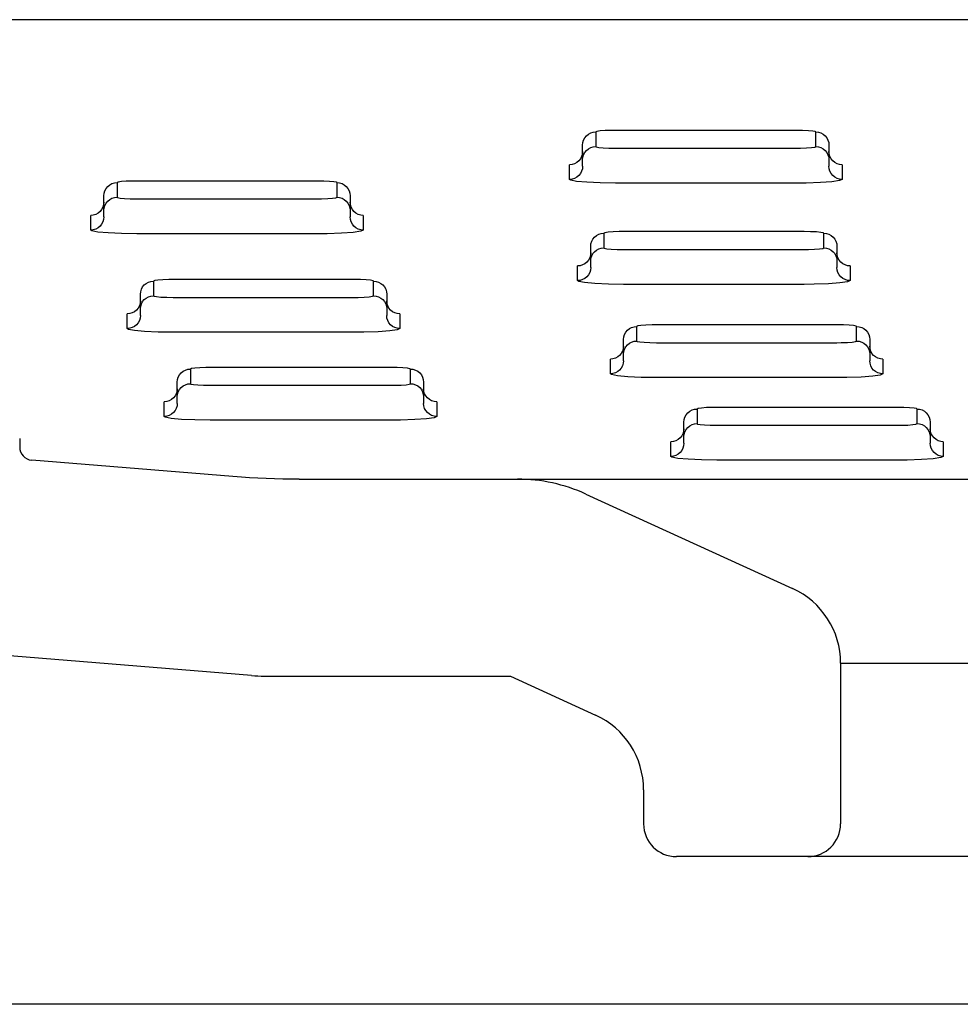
# Model space of a CAD drawing. Header units: millimetres. Extents: x 0 to 0.9, y 0 to 0.06.
# Tile 3 of 5: x 0.355 to 0.412, y 0 to 0.06. Entities that reach past the tile are written whole.
import ezdxf

# ---------------------------------------------------------------- set-up
doc = ezdxf.new("R2010")
doc.units = ezdxf.units.MM
doc.layers.add('BLOCKS', color=3, linetype='Continuous')

msp = doc.modelspace()

# ---------------------------------------------------------------- linework, layer by layer
at = {"layer": 'BLOCKS'}
for p, q in [((0.8648787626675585, 0.06000000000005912), (0.03512123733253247, 0.05999791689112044)), ((0.3900890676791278, 0.0531575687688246), (0.3900890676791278, 0.0522648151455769)), ((0.4022890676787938, 0.05325496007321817), (0.3912890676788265, 0.05325496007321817)), ((0.4034890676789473, 0.0522648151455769), (0.4034890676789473, 0.0531575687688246)), ((0.3892890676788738, 0.05146743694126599), (0.3892890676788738, 0.05236019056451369)), ((0.4042890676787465, 0.05236019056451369), (0.4042890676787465, 0.05146743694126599)), ((0.3912890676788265, 0.05216742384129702), (0.4022890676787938, 0.05216742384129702)), ((0.3884890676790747, 0.05026874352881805), (0.3884890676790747, 0.05116149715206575)), ((0.3892890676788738, 0.05106612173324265), (0.3892890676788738, 0.05146743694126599)), ((0.4042890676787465, 0.05146743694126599), (0.4042890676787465, 0.05106612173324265)), ((0.4050890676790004, 0.05116149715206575), (0.4050890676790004, 0.05026874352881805)), ((0.360926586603, 0.05007088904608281), (0.360926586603, 0.04917813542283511)), ((0.3731265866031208, 0.05016828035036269), (0.3621265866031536, 0.05016828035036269)), ((0.3743265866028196, 0.04917813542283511), (0.3743265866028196, 0.05007088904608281)), ((0.4022890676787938, 0.05004149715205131), (0.3912890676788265, 0.05004149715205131)), ((0.3601265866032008, 0.0483807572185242), (0.3601265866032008, 0.04927351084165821)), ((0.3751265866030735, 0.04927351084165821), (0.3751265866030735, 0.0483807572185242)), ((0.3621265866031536, 0.04908074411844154), (0.3731265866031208, 0.04908074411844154)), ((0.3593265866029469, 0.04718206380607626), (0.3593265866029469, 0.04807481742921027)), ((0.3601265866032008, 0.04797944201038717), (0.3601265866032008, 0.0483807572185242)), ((0.3751265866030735, 0.0483807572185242), (0.3751265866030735, 0.04797944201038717)), ((0.3759265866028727, 0.04807481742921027), (0.3759265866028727, 0.04718206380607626)), ((0.3731265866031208, 0.04695481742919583), (0.3621265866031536, 0.04695481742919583)), ((0.390577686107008, 0.04698945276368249), (0.390577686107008, 0.04609669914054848)), ((0.4027776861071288, 0.04708684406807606), (0.3917776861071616, 0.04708684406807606)), ((0.4039776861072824, 0.04609669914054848), (0.4039776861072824, 0.04698945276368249)), ((0.3897776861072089, 0.04529932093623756), (0.3897776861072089, 0.04619207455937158)), ((0.3917776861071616, 0.04599930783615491), (0.4027776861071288, 0.04599930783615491)), ((0.4047776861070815, 0.04619207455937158), (0.4047776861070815, 0.04529932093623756)), ((0.3897776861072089, 0.04489800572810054), (0.3897776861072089, 0.04529932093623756)), ((0.4047776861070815, 0.04529932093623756), (0.4047776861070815, 0.04489800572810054)), ((0.3889776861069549, 0.04410062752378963), (0.3889776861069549, 0.04499338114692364)), ((0.4055776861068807, 0.04499338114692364), (0.4055776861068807, 0.04410062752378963)), ((0.3631528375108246, 0.04406771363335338), (0.3631528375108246, 0.04317496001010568)), ((0.3753528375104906, 0.04416510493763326), (0.3643528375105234, 0.04416510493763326)), ((0.3765528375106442, 0.04317496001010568), (0.3765528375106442, 0.04406771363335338)), ((0.4027776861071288, 0.0438733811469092), (0.3917776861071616, 0.0438733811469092)), ((0.3623528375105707, 0.04237758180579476), (0.3623528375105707, 0.04327033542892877)), ((0.3773528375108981, 0.04327033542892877), (0.3773528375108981, 0.04237758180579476)), ((0.3643528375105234, 0.04307756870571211), (0.3753528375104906, 0.04307756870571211)), ((0.3615528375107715, 0.04117888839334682), (0.3615528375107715, 0.04207164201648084)), ((0.3623528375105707, 0.04197626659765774), (0.3623528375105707, 0.04237758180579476)), ((0.3773528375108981, 0.04237758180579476), (0.3773528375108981, 0.04197626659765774)), ((0.3781528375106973, 0.04207164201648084), (0.3781528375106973, 0.04117888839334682)), ((0.4047770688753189, 0.04140568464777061), (0.3937770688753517, 0.04140568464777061)), ((0.3753528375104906, 0.04095164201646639), (0.3643528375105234, 0.04095164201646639)), ((0.3925770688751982, 0.04130829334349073), (0.3925770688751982, 0.04041553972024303)), ((0.4059770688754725, 0.04041553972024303), (0.4059770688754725, 0.04130829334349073)), ((0.391777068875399, 0.03961816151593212), (0.391777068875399, 0.04051091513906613)), ((0.3937770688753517, 0.04031814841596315), (0.4047770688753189, 0.04031814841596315)), ((0.4067770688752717, 0.04051091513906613), (0.4067770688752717, 0.03961816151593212)), ((0.391777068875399, 0.03921684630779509), (0.391777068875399, 0.03961816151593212)), ((0.4067770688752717, 0.03961816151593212), (0.4067770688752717, 0.03921684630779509)), ((0.3909770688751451, 0.03841946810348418), (0.3909770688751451, 0.03931222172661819)), ((0.4075770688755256, 0.03931222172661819), (0.4075770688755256, 0.03841946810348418)), ((0.365398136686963, 0.03871119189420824), (0.365398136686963, 0.03781843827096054)), ((0.3775981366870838, 0.03880858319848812), (0.3665981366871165, 0.03880858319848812)), ((0.3787981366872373, 0.03781843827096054), (0.3787981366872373, 0.03871119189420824)), ((0.3645981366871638, 0.03702106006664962), (0.3645981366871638, 0.03791381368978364)), ((0.3795981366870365, 0.03791381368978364), (0.3795981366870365, 0.03702106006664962)), ((0.4047770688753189, 0.03819222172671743), (0.3937770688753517, 0.03819222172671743)), ((0.3665981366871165, 0.03772104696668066), (0.3775981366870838, 0.03772104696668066)), ((0.3637981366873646, 0.03582236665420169), (0.3637981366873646, 0.0367151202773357)), ((0.3645981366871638, 0.0366197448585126), (0.3645981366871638, 0.03702106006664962)), ((0.3795981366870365, 0.03702106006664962), (0.3795981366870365, 0.0366197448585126)), ((0.3803981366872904, 0.0367151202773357), (0.3803981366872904, 0.03582236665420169)), ((0.396256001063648, 0.03627640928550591), (0.396256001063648, 0.03538365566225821)), ((0.408456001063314, 0.03637380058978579), (0.3974560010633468, 0.03637380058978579)), ((0.4096560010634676, 0.03538365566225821), (0.4096560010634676, 0.03627640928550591)), ((0.3775981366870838, 0.03559512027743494), (0.3665981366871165, 0.03559512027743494)), ((0.3954560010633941, 0.03458627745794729), (0.3954560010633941, 0.0354790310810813)), ((0.4104560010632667, 0.0354790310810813), (0.4104560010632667, 0.03458627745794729)), ((0.3974560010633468, 0.03528626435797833), (0.408456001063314, 0.03528626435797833)), ((0.3550000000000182, 0.03448626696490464), (0.3550000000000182, 0.03395509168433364)), ((0.3946560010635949, 0.03338758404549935), (0.3946560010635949, 0.03428033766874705)), ((0.3954560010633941, 0.03418496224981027), (0.3954560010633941, 0.03458627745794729)), ((0.4104560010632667, 0.03458627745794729), (0.4104560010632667, 0.03418496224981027)), ((0.4112560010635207, 0.03428033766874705), (0.4112560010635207, 0.03338758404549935)), ((0.3679809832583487, 0.03216386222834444), (0.3557352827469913, 0.03315771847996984)), ((0.408456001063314, 0.03316033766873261), (0.3974560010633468, 0.03316033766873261)), ((0.372025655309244, 0.03200000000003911), (0.3853226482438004, 0.03200000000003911)), ((0.3853226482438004, 0.03200000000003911), (0.5146773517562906, 0.03200000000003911)), ((0.3894802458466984, 0.03109474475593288), (0.40207879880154, 0.0253354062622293)), ((0.3691100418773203, 0.02003276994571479), (0.3427942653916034, 0.02216854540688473)), ((0.4050000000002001, 0.02078803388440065), (0.4050000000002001, 0.01100000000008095)), ((0.4050000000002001, 0.02078803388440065), (0.4949999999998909, 0.02078803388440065)), ((0.3699189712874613, 0.01999999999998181), (0.3848871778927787, 0.01999999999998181)), ((0.3848871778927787, 0.01999999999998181), (0.390078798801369, 0.01762668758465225)), ((0.3930000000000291, 0.01307931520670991), (0.3930000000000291, 0.01100000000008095)), ((0.4029999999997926, 0.009000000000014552), (0.3949999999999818, 0.009000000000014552)), ((0.4969999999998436, 0.009000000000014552), (0.4029999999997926, 0.009000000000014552)), ((0.4397548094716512, 0), (0.3172949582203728, 0))]:
    msp.add_line(p, q, dxfattribs=at)
at = {"layer": 'BLOCKS', "flags": 128}
for points in [[(0.3892890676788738, 0.0523601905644), (0.3893044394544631, 0.05251575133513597), (0.3893499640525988, 0.05266533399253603), (0.3894238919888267, 0.05280319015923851), (0.3895233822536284, 0.05292402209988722), (0.3896446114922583, 0.05302318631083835), (0.3897829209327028, 0.05309687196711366), (0.3899329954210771, 0.05314224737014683), (0.390089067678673, 0.0531575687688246)], [(0.3912890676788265, 0.05325496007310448), (0.391029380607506, 0.0532526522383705), (0.3906559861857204, 0.05324030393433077), (0.3903535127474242, 0.05321855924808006), (0.3901570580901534, 0.05318988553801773), (0.390089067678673, 0.0531575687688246)], [(0.4034890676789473, 0.0531575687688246), (0.4034589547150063, 0.05317924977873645), (0.4033047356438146, 0.05320943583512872), (0.403036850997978, 0.05323373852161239), (0.402685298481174, 0.05324949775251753), (0.4022890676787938, 0.05325496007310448)], [(0.4034890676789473, 0.0531575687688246), (0.4036451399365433, 0.05314224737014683), (0.4037952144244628, 0.05309687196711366), (0.4039335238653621, 0.05302318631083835), (0.4040547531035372, 0.05292402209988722), (0.4041542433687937, 0.05280319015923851), (0.4042281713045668, 0.05266533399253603), (0.4042736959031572, 0.05251575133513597), (0.4042890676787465, 0.0523601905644)], [(0.3892890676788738, 0.05146743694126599), (0.3893044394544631, 0.05162299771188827), (0.3893499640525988, 0.05177258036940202), (0.3894238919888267, 0.05191043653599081), (0.3895233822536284, 0.05203126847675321), (0.3896446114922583, 0.05213043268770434), (0.3897829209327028, 0.05220411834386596), (0.3899329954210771, 0.05224949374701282), (0.390089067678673, 0.0522648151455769)], [(0.390089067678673, 0.0522648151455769), (0.3901191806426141, 0.05224313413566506), (0.3902733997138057, 0.05221294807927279), (0.3905412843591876, 0.05218864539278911), (0.3908928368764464, 0.05217288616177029), (0.3912890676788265, 0.05216742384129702)], [(0.4022890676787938, 0.05216742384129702), (0.4025487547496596, 0.05216973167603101), (0.4029221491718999, 0.05218207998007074), (0.4032246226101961, 0.05220382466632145), (0.4034210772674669, 0.05223249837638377), (0.4034890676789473, 0.0522648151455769)], [(0.4034890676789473, 0.0522648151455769), (0.4036451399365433, 0.05224949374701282), (0.4037952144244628, 0.05220411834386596), (0.4039335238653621, 0.05213043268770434), (0.4040547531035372, 0.05203126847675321), (0.4041542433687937, 0.05191043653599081), (0.4042281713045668, 0.05177258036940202), (0.4042736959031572, 0.05162299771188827), (0.4042890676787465, 0.05146743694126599)], [(0.3892890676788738, 0.05195887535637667), (0.3892736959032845, 0.05180331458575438), (0.3892281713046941, 0.05165373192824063), (0.3891542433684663, 0.05151587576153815), (0.3890547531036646, 0.05139504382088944), (0.3889335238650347, 0.05129587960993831), (0.3887952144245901, 0.05122219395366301), (0.3886451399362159, 0.05117681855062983), (0.3884890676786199, 0.05116149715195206)], [(0.4050890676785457, 0.05116149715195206), (0.4049329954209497, 0.05117681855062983), (0.4047829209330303, 0.05122219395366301), (0.4046446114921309, 0.05129587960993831), (0.4045233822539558, 0.05139504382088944), (0.4044238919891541, 0.05151587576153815), (0.4043499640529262, 0.05165373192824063), (0.4043044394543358, 0.05180331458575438), (0.4042890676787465, 0.05195887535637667)], [(0.3892890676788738, 0.05106612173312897), (0.3892736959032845, 0.05091056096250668), (0.3892281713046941, 0.05076097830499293), (0.3891542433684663, 0.05062312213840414), (0.3890547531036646, 0.05050229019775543), (0.3889335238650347, 0.05040312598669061), (0.3887952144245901, 0.050329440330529), (0.3886451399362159, 0.05028406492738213), (0.3884890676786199, 0.05026874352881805)], [(0.4050890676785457, 0.05026874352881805), (0.4049329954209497, 0.05028406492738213), (0.4047829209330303, 0.050329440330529), (0.4046446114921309, 0.05040312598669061), (0.4045233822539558, 0.05050229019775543), (0.4044238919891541, 0.05062312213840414), (0.4043499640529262, 0.05076097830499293), (0.4043044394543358, 0.05091056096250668), (0.4042890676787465, 0.05106612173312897)], [(0.3601265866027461, 0.04927351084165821), (0.3601419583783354, 0.0494290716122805), (0.3601874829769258, 0.04957865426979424), (0.3602614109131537, 0.04971651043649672), (0.3603609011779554, 0.04983734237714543), (0.3604821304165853, 0.04993650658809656), (0.3606204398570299, 0.05001019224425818), (0.3607705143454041, 0.05005556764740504), (0.360926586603, 0.05007088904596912)], [(0.3621265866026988, 0.05016828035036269), (0.361866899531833, 0.05016597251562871), (0.3614935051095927, 0.05015362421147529), (0.3611910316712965, 0.05013187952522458), (0.3609945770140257, 0.05010320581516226), (0.360926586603, 0.05007088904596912)], [(0.3743265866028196, 0.05007088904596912), (0.3742964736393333, 0.05009257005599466), (0.3741422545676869, 0.05012275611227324), (0.373874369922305, 0.0501470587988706), (0.373522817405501, 0.05016281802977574), (0.3731265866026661, 0.05016828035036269)], [(0.3743265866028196, 0.05007088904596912), (0.3744826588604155, 0.05005556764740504), (0.3746327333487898, 0.05001019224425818), (0.3747710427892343, 0.04993650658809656), (0.3748922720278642, 0.04983734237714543), (0.374991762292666, 0.04971651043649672), (0.3750656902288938, 0.04957865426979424), (0.3751112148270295, 0.0494290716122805), (0.3751265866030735, 0.04927351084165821)], [(0.3912890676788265, 0.05004149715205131), (0.3903645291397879, 0.05005424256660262), (0.389544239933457, 0.05009101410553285), (0.388919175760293, 0.05014772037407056), (0.3885593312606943, 0.05021815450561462), (0.3884890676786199, 0.05026874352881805)], [(0.4050890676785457, 0.05026874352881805), (0.4049304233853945, 0.05019333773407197), (0.4044720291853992, 0.05012643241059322), (0.4037662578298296, 0.05007569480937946), (0.4028950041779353, 0.05004688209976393), (0.4022890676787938, 0.05004149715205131)], [(0.3601265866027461, 0.04887219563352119), (0.3601112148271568, 0.0487166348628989), (0.3600656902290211, 0.04856705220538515), (0.3599917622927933, 0.04842919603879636), (0.3598922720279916, 0.04830836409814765), (0.3597710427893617, 0.04820919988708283), (0.3596327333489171, 0.04813551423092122), (0.3594826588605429, 0.04809013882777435), (0.3593265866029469, 0.04807481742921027)], [(0.3601265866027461, 0.04838075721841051), (0.3601419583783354, 0.04853631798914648), (0.3601874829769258, 0.04868590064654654), (0.3602614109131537, 0.04882375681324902), (0.3603609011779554, 0.04894458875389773), (0.3604821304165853, 0.04904375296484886), (0.3606204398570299, 0.04911743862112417), (0.3607705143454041, 0.04916281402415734), (0.360926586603, 0.04917813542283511)], [(0.360926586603, 0.04917813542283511), (0.3609566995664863, 0.04915645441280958), (0.361110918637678, 0.049126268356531), (0.3613788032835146, 0.04910196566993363), (0.3617303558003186, 0.0490862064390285), (0.3621265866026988, 0.04908074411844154)], [(0.3731265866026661, 0.04908074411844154), (0.3733862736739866, 0.04908305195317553), (0.373759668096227, 0.04909540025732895), (0.3740621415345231, 0.04911714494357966), (0.3742585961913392, 0.04914581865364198), (0.3743265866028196, 0.04917813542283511)], [(0.3743265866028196, 0.04917813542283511), (0.3744826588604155, 0.04916281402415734), (0.3746327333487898, 0.04911743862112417), (0.3747710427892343, 0.04904375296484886), (0.3748922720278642, 0.04894458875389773), (0.374991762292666, 0.04882375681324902), (0.3750656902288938, 0.04868590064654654), (0.3751112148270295, 0.04853631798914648), (0.3751265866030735, 0.04838075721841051)], [(0.3759265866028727, 0.04807481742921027), (0.3757705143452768, 0.04809013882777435), (0.3756204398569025, 0.04813551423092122), (0.3754821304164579, 0.04820919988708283), (0.3753609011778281, 0.04830836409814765), (0.3752614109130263, 0.04842919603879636), (0.3751874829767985, 0.04856705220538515), (0.3751419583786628, 0.0487166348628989), (0.3751265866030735, 0.04887219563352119)], [(0.3601265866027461, 0.04797944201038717), (0.3601112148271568, 0.04782388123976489), (0.3600656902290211, 0.04767429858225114), (0.3599917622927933, 0.04753644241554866), (0.3598922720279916, 0.04741561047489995), (0.3597710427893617, 0.04731644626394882), (0.3596327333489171, 0.04724276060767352), (0.3594826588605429, 0.04719738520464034), (0.3593265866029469, 0.04718206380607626)], [(0.3759265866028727, 0.04718206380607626), (0.3757705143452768, 0.04719738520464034), (0.3756204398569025, 0.04724276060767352), (0.3754821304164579, 0.04731644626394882), (0.3753609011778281, 0.04741561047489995), (0.3752614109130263, 0.04753644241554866), (0.3751874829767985, 0.04767429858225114), (0.3751419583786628, 0.04782388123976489), (0.3751265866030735, 0.04797944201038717)], [(0.3621265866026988, 0.04695481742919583), (0.3612020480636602, 0.04696756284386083), (0.360381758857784, 0.04700433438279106), (0.35975669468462, 0.04706104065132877), (0.3593968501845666, 0.04713147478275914), (0.3593265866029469, 0.04718206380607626)], [(0.3759265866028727, 0.04718206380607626), (0.3757679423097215, 0.0471066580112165), (0.3753095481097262, 0.04703975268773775), (0.3746037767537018, 0.04698901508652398), (0.3737325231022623, 0.04696020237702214), (0.3731265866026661, 0.04695481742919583)], [(0.3897776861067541, 0.04619207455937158), (0.3897930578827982, 0.04634763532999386), (0.3898385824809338, 0.04649721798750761), (0.3899125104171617, 0.0466350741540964), (0.3900120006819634, 0.0467559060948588), (0.3901332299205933, 0.04685507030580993), (0.3902715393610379, 0.04692875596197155), (0.3904216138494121, 0.04697413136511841), (0.390577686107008, 0.04698945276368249)], [(0.3917776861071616, 0.04708684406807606), (0.3915179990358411, 0.04708453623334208), (0.3911446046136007, 0.04707218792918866), (0.3908421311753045, 0.04705044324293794), (0.3906456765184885, 0.04702176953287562), (0.390577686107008, 0.04698945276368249)], [(0.4039776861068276, 0.04698945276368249), (0.4039475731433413, 0.04701113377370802), (0.4037933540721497, 0.04704131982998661), (0.4035254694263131, 0.04706562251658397), (0.403173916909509, 0.0470813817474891), (0.4027776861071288, 0.04708684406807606)], [(0.4039776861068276, 0.04698945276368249), (0.4041337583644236, 0.04697413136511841), (0.4042838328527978, 0.04692875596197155), (0.4044221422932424, 0.04685507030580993), (0.4045433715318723, 0.0467559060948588), (0.404642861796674, 0.0466350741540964), (0.4047167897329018, 0.04649721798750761), (0.4047623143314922, 0.04634763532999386), (0.4047776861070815, 0.04619207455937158)], [(0.3897776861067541, 0.04579075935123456), (0.3897623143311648, 0.04563519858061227), (0.3897167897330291, 0.04548561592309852), (0.3896428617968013, 0.04534775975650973), (0.3895433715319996, 0.04522692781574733), (0.3894221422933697, 0.0451277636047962), (0.3892838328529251, 0.04505407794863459), (0.3891337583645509, 0.04500870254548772), (0.3889776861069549, 0.04499338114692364)], [(0.3897776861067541, 0.04529932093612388), (0.3897930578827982, 0.04545488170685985), (0.3898385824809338, 0.04560446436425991), (0.3899125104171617, 0.04574232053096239), (0.3900120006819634, 0.0458631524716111), (0.3901332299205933, 0.04596231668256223), (0.3902715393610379, 0.04603600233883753), (0.3904216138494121, 0.04608137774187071), (0.390577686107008, 0.04609669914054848)], [(0.390577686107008, 0.04609669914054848), (0.3906077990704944, 0.04607501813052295), (0.3907620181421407, 0.04604483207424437), (0.3910299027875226, 0.046020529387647), (0.3913814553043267, 0.04600477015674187), (0.3917776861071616, 0.04599930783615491)], [(0.4027776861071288, 0.04599930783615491), (0.4030373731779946, 0.0460016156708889), (0.403410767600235, 0.04601396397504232), (0.4037132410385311, 0.04603570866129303), (0.4039096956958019, 0.04606438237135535), (0.4039776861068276, 0.04609669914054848)], [(0.4039776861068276, 0.04609669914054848), (0.4041337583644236, 0.04608137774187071), (0.4042838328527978, 0.04603600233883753), (0.4044221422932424, 0.04596231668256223), (0.4045433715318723, 0.0458631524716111), (0.404642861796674, 0.04574232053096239), (0.4047167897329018, 0.04560446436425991), (0.4047623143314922, 0.04545488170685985), (0.4047776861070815, 0.04529932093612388)], [(0.4055776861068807, 0.04499338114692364), (0.4054216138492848, 0.04500870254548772), (0.4052715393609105, 0.04505407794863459), (0.405133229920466, 0.0451277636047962), (0.4050120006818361, 0.04522692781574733), (0.4049125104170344, 0.04534775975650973), (0.4048385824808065, 0.04548561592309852), (0.4047930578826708, 0.04563519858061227), (0.4047776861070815, 0.04579075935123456)], [(0.3897776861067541, 0.04489800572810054), (0.3897623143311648, 0.04474244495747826), (0.3897167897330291, 0.04459286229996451), (0.3896428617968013, 0.04445500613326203), (0.3895433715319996, 0.04433417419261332), (0.3894221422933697, 0.04423500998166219), (0.3892838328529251, 0.04416132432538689), (0.3891337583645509, 0.04411594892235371), (0.3889776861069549, 0.04410062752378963)], [(0.4055776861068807, 0.04410062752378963), (0.4054216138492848, 0.04411594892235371), (0.4052715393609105, 0.04416132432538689), (0.405133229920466, 0.04423500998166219), (0.4050120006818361, 0.04433417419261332), (0.4049125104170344, 0.04445500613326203), (0.4048385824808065, 0.04459286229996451), (0.4047930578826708, 0.04474244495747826), (0.4047776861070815, 0.04489800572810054)], [(0.3623528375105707, 0.04327033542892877), (0.36236820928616, 0.04342589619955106), (0.3624137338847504, 0.04357547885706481), (0.3624876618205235, 0.04371333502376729), (0.36258715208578, 0.043834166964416), (0.3627083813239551, 0.04393333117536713), (0.3628466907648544, 0.04400701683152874), (0.3629967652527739, 0.04405239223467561), (0.3631528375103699, 0.04406771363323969)], [(0.3643528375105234, 0.04416510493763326), (0.3640931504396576, 0.04416279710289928), (0.3637197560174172, 0.04415044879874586), (0.3634172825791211, 0.04412870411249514), (0.3632208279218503, 0.04410003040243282), (0.3631528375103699, 0.04406771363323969)], [(0.3765528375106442, 0.04406771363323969), (0.3765227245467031, 0.04408939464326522), (0.3763685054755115, 0.0441195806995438), (0.3761006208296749, 0.04414388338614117), (0.3757490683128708, 0.0441596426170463), (0.3753528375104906, 0.04416510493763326)], [(0.3765528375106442, 0.04406771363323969), (0.3767089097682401, 0.04405239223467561), (0.3768589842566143, 0.04400701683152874), (0.3769972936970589, 0.04393333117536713), (0.3771185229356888, 0.043834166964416), (0.3772180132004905, 0.04371333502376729), (0.3772919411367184, 0.04357547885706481), (0.377337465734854, 0.04342589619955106), (0.3773528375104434, 0.04327033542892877)], [(0.3917776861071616, 0.0438733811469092), (0.3908531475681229, 0.0438861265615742), (0.390032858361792, 0.04392289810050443), (0.389407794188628, 0.04397960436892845), (0.3890479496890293, 0.04405003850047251), (0.3889776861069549, 0.04410062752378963)], [(0.4055776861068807, 0.04410062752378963), (0.4054190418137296, 0.04402522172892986), (0.4049606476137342, 0.04395831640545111), (0.4042548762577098, 0.04390757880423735), (0.4033836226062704, 0.04387876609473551), (0.4027776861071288, 0.0438733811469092)], [(0.3623528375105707, 0.04286902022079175), (0.3623374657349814, 0.04271345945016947), (0.362291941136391, 0.04256387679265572), (0.3622180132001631, 0.04242602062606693), (0.3621185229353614, 0.04230518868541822), (0.3619972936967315, 0.0422060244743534), (0.3618589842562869, 0.04213233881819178), (0.3617089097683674, 0.04208696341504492), (0.3615528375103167, 0.04207164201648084)], [(0.3623528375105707, 0.04237758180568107), (0.36236820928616, 0.04253314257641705), (0.3624137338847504, 0.04268272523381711), (0.3624876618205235, 0.04282058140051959), (0.36258715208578, 0.0429414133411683), (0.3627083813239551, 0.04304057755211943), (0.3628466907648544, 0.04311426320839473), (0.3629967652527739, 0.04315963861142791), (0.3631528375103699, 0.04317496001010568)], [(0.3631528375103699, 0.04317496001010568), (0.3631829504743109, 0.04315327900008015), (0.3633371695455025, 0.04312309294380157), (0.3636050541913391, 0.0430987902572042), (0.3639566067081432, 0.04308303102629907), (0.3643528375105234, 0.04307756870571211)], [(0.3753528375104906, 0.04307756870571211), (0.3756125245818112, 0.04307987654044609), (0.3759859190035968, 0.04309222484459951), (0.3762883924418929, 0.04311396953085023), (0.3764848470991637, 0.04314264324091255), (0.3765528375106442, 0.04317496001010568)], [(0.3765528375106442, 0.04317496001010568), (0.3767089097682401, 0.04315963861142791), (0.3768589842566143, 0.04311426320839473), (0.3769972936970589, 0.04304057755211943), (0.3771185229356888, 0.0429414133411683), (0.3772180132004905, 0.04282058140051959), (0.3772919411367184, 0.04268272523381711), (0.377337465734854, 0.04253314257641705), (0.3773528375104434, 0.04237758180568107)], [(0.3781528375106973, 0.04207164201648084), (0.3779967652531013, 0.04208696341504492), (0.3778466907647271, 0.04213233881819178), (0.3777083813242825, 0.0422060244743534), (0.3775871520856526, 0.04230518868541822), (0.3774876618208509, 0.04242602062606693), (0.3774137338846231, 0.04256387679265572), (0.3773682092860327, 0.04271345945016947), (0.3773528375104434, 0.04286902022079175)], [(0.3623528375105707, 0.04197626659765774), (0.3623374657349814, 0.04182070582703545), (0.362291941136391, 0.04167112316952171), (0.3622180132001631, 0.04153326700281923), (0.3621185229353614, 0.04141243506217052), (0.3619972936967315, 0.04131327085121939), (0.3618589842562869, 0.04123958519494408), (0.3617089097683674, 0.04119420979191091), (0.3615528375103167, 0.04117888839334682)], [(0.3781528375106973, 0.04117888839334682), (0.3779967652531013, 0.04119420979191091), (0.3778466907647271, 0.04123958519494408), (0.3777083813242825, 0.04131327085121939), (0.3775871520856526, 0.04141243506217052), (0.3774876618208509, 0.04153326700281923), (0.3774137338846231, 0.04167112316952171), (0.3773682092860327, 0.04182070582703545), (0.3773528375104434, 0.04197626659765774)], [(0.3937770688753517, 0.04140568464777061), (0.3935173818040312, 0.04140337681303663), (0.3931439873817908, 0.04139102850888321), (0.3928415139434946, 0.0413692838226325), (0.3926450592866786, 0.04134061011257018), (0.3925770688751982, 0.04130829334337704)], [(0.4059770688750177, 0.04130829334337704), (0.4059469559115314, 0.04132997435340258), (0.4057927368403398, 0.04136016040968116), (0.4055248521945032, 0.04138446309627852), (0.4051732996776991, 0.04140022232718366), (0.4047770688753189, 0.04140568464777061)], [(0.3643528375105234, 0.04095164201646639), (0.3634282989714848, 0.0409643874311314), (0.3626080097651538, 0.04100115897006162), (0.3619829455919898, 0.04105786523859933), (0.3616231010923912, 0.04112829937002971), (0.3615528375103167, 0.04117888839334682)], [(0.3781528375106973, 0.04117888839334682), (0.3779941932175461, 0.04110348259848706), (0.3775357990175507, 0.04103657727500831), (0.3768300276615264, 0.04098583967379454), (0.3759587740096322, 0.04095702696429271), (0.3753528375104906, 0.04095164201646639)], [(0.391777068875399, 0.04051091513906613), (0.3917924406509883, 0.04066647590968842), (0.391837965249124, 0.04081605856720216), (0.3919118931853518, 0.04095391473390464), (0.3920113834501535, 0.04107474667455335), (0.3921326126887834, 0.04117391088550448), (0.392270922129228, 0.04124759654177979), (0.3924209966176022, 0.04129297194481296), (0.3925770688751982, 0.04130829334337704)], [(0.4059770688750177, 0.04130829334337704), (0.4061331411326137, 0.04129297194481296), (0.4062832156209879, 0.04124759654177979), (0.4064215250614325, 0.04117391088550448), (0.4065427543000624, 0.04107474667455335), (0.4066422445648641, 0.04095391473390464), (0.4067161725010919, 0.04081605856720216), (0.4067616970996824, 0.04066647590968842), (0.4067770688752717, 0.04051091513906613)], [(0.391777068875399, 0.03961816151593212), (0.3917924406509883, 0.0397737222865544), (0.391837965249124, 0.03992330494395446), (0.3919118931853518, 0.04006116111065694), (0.3920113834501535, 0.04018199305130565), (0.3921326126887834, 0.04028115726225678), (0.392270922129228, 0.04035484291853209), (0.3924209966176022, 0.04040021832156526), (0.3925770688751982, 0.04041553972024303)], [(0.3925770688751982, 0.04041553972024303), (0.3926071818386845, 0.0403938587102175), (0.3927614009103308, 0.04036367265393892), (0.3930292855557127, 0.04033936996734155), (0.3933808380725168, 0.04032361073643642), (0.3937770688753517, 0.04031814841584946)], [(0.4047770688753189, 0.04031814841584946), (0.4050367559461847, 0.04032045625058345), (0.4054101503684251, 0.04033280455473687), (0.4057126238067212, 0.04035454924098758), (0.405909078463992, 0.0403832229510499), (0.4059770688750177, 0.04041553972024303)], [(0.4059770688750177, 0.04041553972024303), (0.4061331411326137, 0.04040021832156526), (0.4062832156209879, 0.04035484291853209), (0.4064215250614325, 0.04028115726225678), (0.4065427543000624, 0.04018199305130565), (0.4066422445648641, 0.04006116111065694), (0.4067161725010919, 0.03992330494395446), (0.4067616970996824, 0.0397737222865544), (0.4067770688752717, 0.03961816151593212)], [(0.391777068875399, 0.04010959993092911), (0.3917616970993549, 0.03995403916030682), (0.3917161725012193, 0.03980445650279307), (0.3916422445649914, 0.03966660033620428), (0.3915427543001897, 0.03954576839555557), (0.3914215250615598, 0.03944660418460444), (0.3912832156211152, 0.03937291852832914), (0.391133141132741, 0.03932754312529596), (0.3909770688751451, 0.03931222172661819)], [(0.4075770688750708, 0.03931222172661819), (0.4074209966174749, 0.03932754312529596), (0.4072709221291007, 0.03937291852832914), (0.4071326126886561, 0.03944660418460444), (0.4070113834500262, 0.03954576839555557), (0.4069118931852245, 0.03966660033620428), (0.4068379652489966, 0.03980445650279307), (0.406792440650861, 0.03995403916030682), (0.4067770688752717, 0.04010959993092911)], [(0.391777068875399, 0.03921684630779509), (0.3917616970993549, 0.03906128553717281), (0.3917161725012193, 0.03891170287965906), (0.3916422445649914, 0.03877384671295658), (0.3915427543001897, 0.03865301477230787), (0.3914215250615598, 0.03855385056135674), (0.3912832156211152, 0.03848016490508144), (0.391133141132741, 0.03843478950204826), (0.3909770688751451, 0.03841946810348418)], [(0.4075770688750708, 0.03841946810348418), (0.4074209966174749, 0.03843478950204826), (0.4072709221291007, 0.03848016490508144), (0.4071326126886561, 0.03855385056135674), (0.4070113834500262, 0.03865301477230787), (0.4069118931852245, 0.03877384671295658), (0.4068379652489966, 0.03891170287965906), (0.406792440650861, 0.03906128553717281), (0.4067770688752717, 0.03921684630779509)], [(0.3645981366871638, 0.03791381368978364), (0.3646135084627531, 0.03806937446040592), (0.3646590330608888, 0.03821895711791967), (0.3647329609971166, 0.03835681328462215), (0.3648324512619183, 0.03847764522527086), (0.3649536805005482, 0.03857680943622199), (0.3650919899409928, 0.03865049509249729), (0.365242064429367, 0.03869587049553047), (0.365398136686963, 0.03871119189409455)], [(0.3665981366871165, 0.03880858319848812), (0.366338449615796, 0.03880627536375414), (0.3659650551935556, 0.03879392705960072), (0.3656625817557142, 0.03877218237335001), (0.3654661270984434, 0.03874350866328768), (0.365398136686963, 0.03871119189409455)], [(0.3787981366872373, 0.03871119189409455), (0.3787680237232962, 0.03873287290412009), (0.3786138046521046, 0.03876305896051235), (0.378345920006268, 0.03878736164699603), (0.3779943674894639, 0.03880312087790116), (0.3775981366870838, 0.03880858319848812)], [(0.3787981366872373, 0.03871119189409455), (0.3789542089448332, 0.03869587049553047), (0.3791042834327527, 0.03865049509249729), (0.379242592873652, 0.03857680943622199), (0.3793638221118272, 0.03847764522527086), (0.3794633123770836, 0.03835681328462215), (0.3795372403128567, 0.03821895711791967), (0.3795827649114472, 0.03806937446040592), (0.3795981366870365, 0.03791381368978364)], [(0.3937770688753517, 0.03819222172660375), (0.3928525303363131, 0.03820496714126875), (0.3920322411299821, 0.03824173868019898), (0.3914071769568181, 0.03829844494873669), (0.3910473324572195, 0.03836887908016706), (0.3909770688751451, 0.03841946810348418)], [(0.4075770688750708, 0.03841946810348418), (0.4074184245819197, 0.03834406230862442), (0.4069600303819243, 0.03827715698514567), (0.4062542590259, 0.0382264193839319), (0.4053830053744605, 0.03819760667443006), (0.4047770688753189, 0.03819222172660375)], [(0.3645981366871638, 0.03702106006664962), (0.3646135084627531, 0.03717662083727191), (0.3646590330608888, 0.03732620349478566), (0.3647329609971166, 0.03746405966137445), (0.3648324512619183, 0.03758489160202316), (0.3649536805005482, 0.03768405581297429), (0.3650919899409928, 0.03775774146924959), (0.365242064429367, 0.03780311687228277), (0.365398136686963, 0.03781843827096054)], [(0.365398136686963, 0.03781843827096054), (0.365428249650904, 0.03779675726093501), (0.3655824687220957, 0.03776657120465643), (0.3658503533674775, 0.03774226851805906), (0.3662019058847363, 0.03772650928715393), (0.3665981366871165, 0.03772104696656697)], [(0.3775981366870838, 0.03772104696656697), (0.3778578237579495, 0.03772335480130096), (0.3782312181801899, 0.03773570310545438), (0.378533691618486, 0.03775744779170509), (0.3787301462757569, 0.03778612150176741), (0.3787981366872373, 0.03781843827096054)], [(0.3787981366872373, 0.03781843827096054), (0.3789542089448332, 0.03780311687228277), (0.3791042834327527, 0.03775774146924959), (0.379242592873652, 0.03768405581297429), (0.3793638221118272, 0.03758489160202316), (0.3794633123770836, 0.03746405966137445), (0.3795372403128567, 0.03732620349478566), (0.3795827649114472, 0.03717662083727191), (0.3795981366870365, 0.03702106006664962)], [(0.3645981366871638, 0.0375124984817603), (0.3645827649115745, 0.03735693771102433), (0.3645372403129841, 0.03720735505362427), (0.3644633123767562, 0.03706949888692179), (0.3643638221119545, 0.03694866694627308), (0.3642425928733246, 0.03684950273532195), (0.36410428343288, 0.03677581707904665), (0.3639542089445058, 0.03673044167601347), (0.3637981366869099, 0.0367151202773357)], [(0.3803981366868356, 0.0367151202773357), (0.3802420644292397, 0.03673044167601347), (0.3800919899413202, 0.03677581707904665), (0.3799536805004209, 0.03684950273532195), (0.3798324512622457, 0.03694866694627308), (0.3797329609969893, 0.03706949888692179), (0.3796590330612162, 0.03720735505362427), (0.3796135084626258, 0.03735693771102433), (0.3795981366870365, 0.0375124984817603)], [(0.3645981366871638, 0.0366197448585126), (0.3645827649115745, 0.03646418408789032), (0.3645372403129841, 0.03631460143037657), (0.3644633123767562, 0.03617674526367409), (0.3643638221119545, 0.03605591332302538), (0.3642425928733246, 0.03595674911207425), (0.36410428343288, 0.03588306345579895), (0.3639542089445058, 0.03583768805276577), (0.3637981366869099, 0.03582236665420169)], [(0.3803981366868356, 0.03582236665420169), (0.3802420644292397, 0.03583768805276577), (0.3800919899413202, 0.03588306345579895), (0.3799536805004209, 0.03595674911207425), (0.3798324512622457, 0.03605591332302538), (0.3797329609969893, 0.03617674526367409), (0.3796590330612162, 0.03631460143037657), (0.3796135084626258, 0.03646418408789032), (0.3795981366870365, 0.0366197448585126)], [(0.3954560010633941, 0.0354790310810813), (0.3954713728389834, 0.03563459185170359), (0.395516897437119, 0.03578417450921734), (0.3955908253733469, 0.03592203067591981), (0.3956903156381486, 0.03604286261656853), (0.3958115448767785, 0.03614202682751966), (0.3959498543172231, 0.03621571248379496), (0.3960999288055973, 0.03626108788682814), (0.3962560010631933, 0.03627640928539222)], [(0.3974560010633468, 0.03637380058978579), (0.3971963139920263, 0.0363714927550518), (0.3968229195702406, 0.03635914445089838), (0.3965204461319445, 0.03633739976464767), (0.3963239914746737, 0.03630872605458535), (0.3962560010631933, 0.03627640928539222)], [(0.4096560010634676, 0.03627640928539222), (0.4096258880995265, 0.03629809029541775), (0.4094716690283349, 0.03632827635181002), (0.4092037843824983, 0.0363525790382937), (0.4088522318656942, 0.03636833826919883), (0.408456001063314, 0.03637380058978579)], [(0.4096560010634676, 0.03627640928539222), (0.4098120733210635, 0.03626108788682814), (0.409962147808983, 0.03621571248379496), (0.4101004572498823, 0.03614202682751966), (0.4102216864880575, 0.03604286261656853), (0.4103211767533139, 0.03592203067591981), (0.410395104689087, 0.03578417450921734), (0.4104406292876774, 0.03563459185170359), (0.4104560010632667, 0.0354790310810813)], [(0.3665981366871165, 0.03559512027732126), (0.3656735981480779, 0.03560786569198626), (0.3648533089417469, 0.03564463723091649), (0.364228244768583, 0.0357013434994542), (0.3638684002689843, 0.03577177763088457), (0.3637981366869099, 0.03582236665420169)], [(0.3803981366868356, 0.03582236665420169), (0.3802394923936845, 0.03574696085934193), (0.3797810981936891, 0.03568005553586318), (0.3790753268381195, 0.03562931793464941), (0.3782040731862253, 0.03560050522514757), (0.3775981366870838, 0.03559512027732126)], [(0.3954560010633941, 0.03507771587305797), (0.3954406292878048, 0.03492215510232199), (0.3953951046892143, 0.03477257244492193), (0.3953211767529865, 0.03463471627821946), (0.3952216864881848, 0.03451388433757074), (0.3951004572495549, 0.03441472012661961), (0.3949621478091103, 0.03434103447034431), (0.3948120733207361, 0.03429565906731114), (0.3946560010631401, 0.03428033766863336)], [(0.3954560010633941, 0.03458627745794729), (0.3954713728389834, 0.03474183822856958), (0.395516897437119, 0.03489142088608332), (0.3955908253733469, 0.03502927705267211), (0.3956903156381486, 0.03515010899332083), (0.3958115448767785, 0.03524927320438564), (0.3959498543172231, 0.03532295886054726), (0.3960999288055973, 0.03536833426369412), (0.3962560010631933, 0.03538365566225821)], [(0.3962560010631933, 0.03538365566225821), (0.3962861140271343, 0.03536197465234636), (0.3964403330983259, 0.03533178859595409), (0.3967082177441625, 0.03530748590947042), (0.3970597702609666, 0.0352917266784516), (0.3974560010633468, 0.03528626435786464)], [(0.408456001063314, 0.03528626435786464), (0.4087156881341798, 0.03528857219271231), (0.4090890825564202, 0.03530092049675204), (0.4093915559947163, 0.03532266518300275), (0.4095880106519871, 0.03535133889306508), (0.4096560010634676, 0.03538365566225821)], [(0.4096560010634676, 0.03538365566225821), (0.4098120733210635, 0.03536833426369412), (0.409962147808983, 0.03532295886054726), (0.4101004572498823, 0.03524927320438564), (0.4102216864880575, 0.03515010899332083), (0.4103211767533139, 0.03502927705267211), (0.410395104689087, 0.03489142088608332), (0.4104406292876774, 0.03474183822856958), (0.4104560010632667, 0.03458627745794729)], [(0.4112560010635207, 0.03428033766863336), (0.41109992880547, 0.03429565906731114), (0.4109498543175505, 0.03434103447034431), (0.4108115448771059, 0.03441472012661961), (0.410690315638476, 0.03451388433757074), (0.4105908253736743, 0.03463471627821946), (0.4105168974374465, 0.03477257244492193), (0.410471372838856, 0.03492215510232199), (0.4104560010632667, 0.03507771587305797)], [(0.3954560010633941, 0.03418496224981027), (0.3954406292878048, 0.03402940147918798), (0.3953951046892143, 0.03387981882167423), (0.3953211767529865, 0.03374196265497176), (0.3952216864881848, 0.03362113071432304), (0.3951004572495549, 0.03352196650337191), (0.3949621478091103, 0.0334482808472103), (0.3948120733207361, 0.03340290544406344), (0.3946560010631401, 0.03338758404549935)], [(0.4112560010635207, 0.03338758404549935), (0.41109992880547, 0.03340290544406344), (0.4109498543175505, 0.0334482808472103), (0.4108115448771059, 0.03352196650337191), (0.410690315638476, 0.03362113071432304), (0.4105908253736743, 0.03374196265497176), (0.4105168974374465, 0.03387981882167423), (0.410471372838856, 0.03402940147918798), (0.4104560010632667, 0.03418496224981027)], [(0.3974560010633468, 0.03316033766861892), (0.3965314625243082, 0.03317308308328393), (0.3957111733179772, 0.03320985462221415), (0.3950861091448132, 0.03326656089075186), (0.3947262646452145, 0.03333699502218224), (0.3946560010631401, 0.03338758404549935)], [(0.4112560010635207, 0.03338758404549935), (0.4110973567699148, 0.03331217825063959), (0.4106389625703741, 0.03324527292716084), (0.4099331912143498, 0.03319453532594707), (0.4090619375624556, 0.03316572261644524), (0.408456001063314, 0.03316033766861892)], [(0.3720259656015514, 0.03200000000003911), (0.3715218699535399, 0.03200254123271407), (0.371017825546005, 0.03201016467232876), (0.3705138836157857, 0.03202286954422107), (0.3700100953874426, 0.03204065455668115), (0.3695065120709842, 0.03206351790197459), (0.3690031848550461, 0.03209145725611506), (0.3685001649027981, 0.03212446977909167), (0.3679809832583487, 0.03216386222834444)]]:
    msp.add_lwpolyline(points, dxfattribs=at)
at = {"layer": 'BLOCKS'}
for centre, radius, start, end in [((0.3557999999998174, 0.0339550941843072), 0.0008000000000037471, 180, 265.3598977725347), ((0.3853226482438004, 0.0220000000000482), 0.01000000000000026, 65.43282867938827, 90), ((0.4000000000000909, 0.02078803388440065), 0.005, 0, 65.43282867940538), ((0.3699189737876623, 0.0300000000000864), 0.01000000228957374, 265.3600928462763, 269.9999856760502), ((0.38799999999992, 0.01307931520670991), 0.005, 0, 65.43282867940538), ((0.3949999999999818, 0.01100000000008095), 0.002000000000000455, 180, 270), ((0.4029999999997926, 0.01100000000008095), 0.002000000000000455, 270, 0)]:
    msp.add_arc(centre, radius, start, end, dxfattribs=at)

doc.saveas('drawing.dxf')
